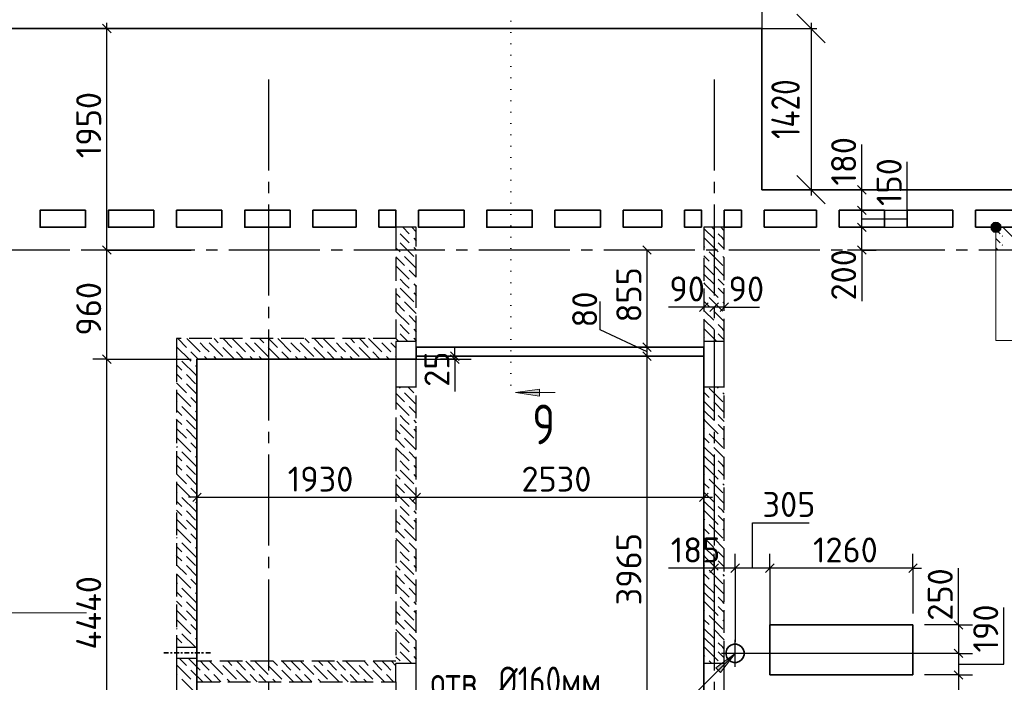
# Model space of a CAD drawing. Header units: millimetres. Extents: x 40580 to 1930067, y -240640 to 81020.
# Tile 22 of 256: x 249516 to 258180, y -209945 to -204113. Entities that reach past the tile are written whole.
import ezdxf

# ---------------------------------------------------------------- set-up
doc = ezdxf.new("R2010")
doc.units = ezdxf.units.MM
for name, pattern in [('______2', [270, 200, -70]), ('______5', [1100, 800, -100, 100, -100]), ('______9', [100, 0, -100]), ('CENTER', [2, 1.25, -0.25, 0.25, -0.25])]:
    doc.linetypes.add(name, pattern=pattern)
for name, color, linetype, lineweight in [('Standard', 7, 'Continuous', 25), ('ЖБ Перекрытие верхний уровень', 7, 'Continuous', 35), ('ОСИ', 7, 'CENTER', 15), ('Примечания', 7, 'Continuous', 13), ('Узлы символ', 7, 'Continuous', 25)]:
    doc.layers.add(name, color=color, linetype=linetype, lineweight=lineweight)
for name, color, linetype in [('ЖБ Балка Вышележаща', 7, 'Continuous'), ('Макрос окна_ макрос двери', 7, 'Continuous'), ('Размерная выноска', 7, 'Continuous'), ('Тонкие', 7, 'Continuous')]:
    doc.layers.add(name, color=color, linetype=linetype)
doc.layers.add('ЖБ Пилон', color=7, linetype='______2', lineweight=13, true_color=0xa0a0a0)
doc.layers.add('ЖБ Стена верхний уровень', color=7, linetype='______2', true_color=0x656565)
doc.styles.add('GOST 2.304', font='isocpeur.ttf', dxfattribs={"width": 0.8})
doc.styles.add('GOST 2.304-81', font='txt')
doc.styles.add('ISOCPEUR', font='isocpeur.ttf')
doc.dimstyles.new('СПДС', dxfattribs={"dimscale": 125, "dimtxt": 250, "dimasz": 250, "dimexe": 50, "dimexo": 10, "dimgap": 100, "dimtad": 1, "dimdec": 0, "dimtxsty": 'GOST 2.304-81', "dimblk": 'OBLIQUE', "dimcen": 250, "dimdle": 50, "dimadec": 0, "dimazin": 2, "dimtfac": 0.75, "dimtdec": 0, "dimtmove": 1, "dimatfit": 3, "dimfxl": 1, "dimtfill": 1, "dimtolj": 1, "dimarcsym": 1})

# ---------------------------------------------------------------- blocks, each defined once
blk = doc.blocks.new('_OBLIQUE')
at = {"color": 0, "linetype": 'ByBlock'}
blk.add_line((-0.5, -0.5), (0.5, 0.5), dxfattribs=at)
blk = doc.blocks.new('*D18192')
at = {"layer": 'Defpoints', "color": 0}
for p in [(256046.3, -204190.4), (256046.3, -205610.2), (256479.7, -205610.2)]:
    blk.add_point(p, dxfattribs=at)
at = {"layer": 'Тонкие', "color": 0, "lineweight": -2}
for p, q in [((256056.3, -204190.4), (256529.7, -204190.4)), ((256479.7, -204140.4), (256479.7, -205660.2)), ((256056.3, -205610.2), (256529.7, -205610.2))]:
    blk.add_line(p, q, dxfattribs=at)
at = {"layer": 'Тонкие', "color": 0, "lineweight": -2, "xscale": 250, "yscale": 250, "zscale": 250}
for p, rotation in [((256479.7, -204190.4), 90), ((256479.7, -205610.2), 270)]:
    blk.add_blockref('_OBLIQUE', p, dxfattribs=dict(at, rotation=rotation))
at = {"layer": 'Тонкие', "color": 0, "insert": (256254.7, -204900.3), "char_height": 250, "attachment_point": 5, "rotation": 90, "style": 'GOST 2.304', "bg_fill": 3, "box_fill_scale": 1.1, "bg_fill_color": 256, "bg_fill_true_color": 13158600, "bg_fill_transparency": 0}
blk.add_mtext('\\A1;1420', dxfattribs=at)

msp = doc.modelspace()

# ---------------------------------------------------------------- hatches: boundary and pattern name
at = {"layer": 'ЖБ Пилон', "linetype": 'Continuous', "lineweight": -3, "transparency": 33554687}
for points in [[(258156.8, -206017.3), (258163.3, -206010.8), (258169.8, -206017.3), (258163.3, -206023.8)], [(258156.8, -206097.3), (258163.3, -206090.8), (258169.8, -206097.3), (258163.3, -206103.8)]]:
    msp.add_hatch(color=7, dxfattribs=at).paths.add_polyline_path(points, flags=16)
at = {"layer": 'Примечания', "linetype": 'Continuous', "lineweight": 13, "transparency": 33554687}
for points in [[(258061.3, -205940.4), (258151.3, -205940.4), (258145, -205917.9)], [(258061.3, -205940.4), (258145, -205917.9), (258067.6, -205917.9)], [(258067.6, -205917.9), (258145, -205917.9), (258128.8, -205901.7)], [(258067.6, -205917.9), (258128.8, -205901.7), (258083.8, -205901.7)], [(258083.8, -205901.7), (258128.8, -205901.7), (258106.3, -205895.4)], [(258067.6, -205962.9), (258151.3, -205940.4), (258061.3, -205940.4)], [(258067.6, -205962.9), (258145, -205962.9), (258151.3, -205940.4)], [(258083.8, -205979.1), (258145, -205962.9), (258067.6, -205962.9)], [(258083.8, -205979.1), (258128.8, -205979.1), (258145, -205962.9)], [(258128.8, -205979.1), (258083.8, -205979.1), (258106.3, -205985.4)]]:
    msp.add_hatch(color=7, dxfattribs=at).paths.add_polyline_path(points)
msp.add_hatch(color=7, dxfattribs=at).paths.add_polyline_path([(255641.6, -209817.7), (255811.3, -209690.4), (255684, -209860.1)], flags=16)
at = {"layer": 'Узлы символ', "linetype": 'Continuous', "lineweight": 13, "transparency": 33554687}
msp.add_hatch(color=7, dxfattribs=at).paths.add_polyline_path([(254090, -207365.4), (253880, -207395.4), (254090, -207425.4)], flags=16)

# ---------------------------------------------------------------- linework, layer by layer
at = {"layer": 'Standard', "color": 251, "linetype": 'Continuous', "lineweight": -3, "true_color": 0x656565, "transparency": 33554687}
for p, q in [((256046.3, -203960.2), (256046.3, -205610.2)), ((250283.5, -204190.4), (250158.5, -204190.4)), ((250283.5, -204190.4), (250408.5, -204190.4)), ((250283.5, -204190.4), (251026.3, -204190.4)), ((256926.3, -205610.4), (256801.3, -205610.4)), ((256926.3, -205610.4), (257051.3, -205610.4)), ((256926.3, -205610.4), (257024.3, -205610.4)), ((257309.3, -205610.4), (257426.3, -205610.4)), ((256926.3, -205790.4), (256801.3, -205790.4)), ((256926.3, -205790.4), (257051.3, -205790.4)), ((256926.3, -205940.4), (256801.3, -205940.4)), ((256926.3, -205940.4), (257051.3, -205940.4)), ((250283.5, -206140.4), (250158.5, -206140.4)), ((250283.5, -206140.4), (250408.5, -206140.4)), ((250283.5, -206140.4), (251026.3, -206140.4)), ((256926.3, -206140.4), (256801.3, -206140.4)), ((256926.3, -206140.4), (257051.3, -206140.4)), ((256926.3, -206140.4), (256926.3, -206140.4)), ((255036.3, -206995.4), (254911.3, -206995.4)), ((255036.3, -206995.4), (255161.3, -206995.4)), ((255036.3, -206995.4), (255436.3, -206995.4)), ((250283.5, -207100.4), (250158.5, -207100.4)), ((250283.5, -207100.4), (250408.5, -207100.4)), ((250283.5, -207100.4), (251026.3, -207100.4)), ((253006.3, -207100.4), (253489.9, -207100.4)), ((253345.1, -207100.4), (253220.1, -207100.4)), ((253345.1, -207215.5), (253345.1, -207215.5)), ((255626.3, -208940.4), (255626.3, -208815.4)), ((255811.3, -208940.4), (255811.3, -208815.4)), ((256116.3, -208940.4), (256116.3, -208815.4)), ((257376.3, -208940.4), (257376.3, -208815.4)), ((255626.3, -208940.4), (255626.3, -209065.4)), ((255626.3, -208940.4), (255626.3, -208940.4)), ((255811.3, -208940.4), (255811.3, -209065.4)), ((255811.3, -208940.4), (255811.3, -209590.4)), ((256116.3, -208940.4), (256116.3, -209065.4)), ((256116.3, -208940.4), (256116.3, -209440.4)), ((257376.3, -208940.4), (257376.3, -209065.4)), ((257376.3, -208940.4), (257376.3, -209340.4)), ((257776.3, -209440.4), (257651.3, -209440.4)), ((257776.3, -209440.4), (257901.3, -209440.4)), ((257776.3, -209690.4), (257651.3, -209690.4)), ((257776.3, -209690.4), (257901.3, -209690.4)), ((257776.3, -209880.4), (257651.3, -209880.4)), ((257776.3, -209880.4), (257901.3, -209880.4))]:
    msp.add_line(p, q, dxfattribs=at)
at = {"layer": 'Standard', "color": 7, "linetype": 'Continuous', "lineweight": 25, "transparency": 33554687}
for p, q in [((250246, -204152.9), (250321, -204227.9)), ((256963.8, -205647.9), (256888.8, -205572.9)), ((256963.8, -205827.9), (256888.8, -205752.9)), ((256963.8, -205977.9), (256888.8, -205902.9)), ((250246, -206102.9), (250321, -206177.9)), ((255073.8, -206177.9), (254998.8, -206102.9)), ((256963.8, -206177.9), (256888.8, -206102.9)), ((255573.8, -206605.5), (255498.8, -206680.5)), ((255663.8, -206605.5), (255588.8, -206680.5)), ((255753.8, -206605.5), (255678.8, -206680.5)), ((255073.8, -207032.9), (254998.8, -206957.9)), ((253307.6, -207037.9), (253382.6, -207112.9)), ((255073.8, -207112.9), (254998.8, -207037.9)), ((250246, -207062.9), (250321, -207137.9)), ((253307.6, -207062.9), (253382.6, -207137.9)), ((251038.8, -208354.5), (251113.8, -208279.5)), ((252968.8, -208354.5), (253043.8, -208279.5)), ((255498.8, -208354.5), (255573.8, -208279.5)), ((255663.8, -208902.9), (255588.8, -208977.9)), ((255848.8, -208902.9), (255773.8, -208977.9)), ((256153.8, -208902.9), (256078.8, -208977.9)), ((257413.8, -208902.9), (257338.8, -208977.9)), ((257738.8, -209402.9), (257813.8, -209477.9)), ((257738.8, -209652.9), (257813.8, -209727.9)), ((257738.8, -209842.9), (257813.8, -209917.9))]:
    msp.add_line(p, q, dxfattribs=at)
at = {"layer": 'Standard', "color": 7, "linetype": 'Continuous', "lineweight": -3, "transparency": 33554687}
for p, q in [((256926.3, -205610.4), (256926.3, -205535.4)), ((256926.3, -205790.4), (256926.3, -205610.4)), ((256926.3, -205940.4), (256926.3, -205790.4)), ((256926.3, -206140.4), (256926.3, -205940.4)), ((255036.3, -206995.4), (255036.3, -206140.4)), ((256926.3, -206140.4), (256926.3, -206215.4)), ((255536.3, -206643), (255461.3, -206643)), ((255626.3, -206643), (255536.3, -206643)), ((255716.3, -206643), (255626.3, -206643)), ((253345.1, -207075.4), (253345.1, -207000.4)), ((253345.1, -207075.4), (253345.1, -207385.9)), ((251076.3, -208317), (251001.3, -208317)), ((251076.3, -208317), (252826.3, -208317)), ((252826.3, -208317), (255536.3, -208317)), ((255536.3, -208317), (255611.3, -208317)), ((255626.3, -208940.4), (255551.3, -208940.4)), ((255811.3, -208940.4), (255626.3, -208940.4)), ((256116.3, -208940.4), (255811.3, -208940.4)), ((257376.3, -208940.4), (256116.3, -208940.4)), ((257376.3, -208940.4), (257451.3, -208940.4)), ((257776.3, -209440.4), (257776.3, -209365.4)), ((257776.3, -209880.4), (257776.3, -211220.4))]:
    msp.add_line(p, q, dxfattribs=at)
at = {"layer": 'Standard', "color": 8, "linetype": '______5', "lineweight": -3, "transparency": 33554687}
for p, q in [((255811.3, -209809.9), (255811.3, -209570.9)), ((255930.8, -209690.4), (255691.8, -209690.4))]:
    msp.add_line(p, q, dxfattribs=at)
at = {"layer": 'Standard', "color": 251, "linetype": 'Continuous', "lineweight": -3, "true_color": 0x656565, "transparency": 33554687}
for points in [[(256926.3, -205790.4), (257307.1, -205790.4), (257307.1, -205790.4), (257426.3, -205790.4)], [(256926.3, -205940.4), (257235, -205940.4), (257235, -205940.4), (257426.3, -205940.4)], [(257776.3, -209440.4), (257765.7, -209440.4), (257765.7, -209440.4), (257760.2, -209440.4), (257760.2, -209440.4), (257759.3, -209440.4), (257759.3, -209440.4), (257759.3, -209440.4), (257759.3, -209440.4), (257476.3, -209440.4)], [(257776.3, -209690.4), (257759.3, -209690.4), (257759.3, -209690.4), (257759.3, -209690.4), (257759.3, -209690.4), (255911.3, -209690.4)], [(257776.3, -209880.4), (257759.3, -209880.4), (257759.3, -209880.4), (257759.3, -209880.4), (257759.3, -209880.4), (257476.3, -209880.4)]]:
    msp.add_lwpolyline(points, dxfattribs=at)
at = {"layer": 'Standard', "color": 7, "linetype": 'Continuous', "lineweight": -3, "transparency": 33554687}
for points in [[(255036.3, -211040.4), (255036.3, -208683), (255036.3, -208683), (255036.3, -206995.4)], [(257776.3, -209440.4), (257776.3, -209483.3), (257776.3, -209483.3), (257776.3, -209540.2), (257776.3, -209540.2), (257776.3, -209690.4)], [(257776.3, -209690.4), (257776.3, -209712.7), (257776.3, -209712.7), (257776.3, -209880.4)]]:
    msp.add_lwpolyline(points, dxfattribs=at)
at = {"layer": 'ЖБ Балка Вышележаща', "color": 7, "linetype": 'Continuous', "lineweight": 35, "transparency": 33554687}
msp.add_line((253006.3, -207075.4), (255536.3, -207075.4), dxfattribs=at)
at = {"layer": 'ЖБ Перекрытие верхний уровень', "transparency": 33554687}
for p, q in [((262656.3, -205610.4), (256046.3, -205610.4)), ((255716.3, -205940.4), (255716.3, -205790.4)), ((255716.3, -205790.4), (255866.3, -205790.4)), ((255866.3, -205790.4), (255866.3, -205940.4)), ((256066.3, -205940.4), (256066.3, -205790.4)), ((256066.3, -205790.4), (256526.3, -205790.4)), ((256526.3, -205790.4), (256526.3, -205940.4)), ((256726.3, -205940.4), (256726.3, -205790.4)), ((256726.3, -205790.4), (257126.3, -205790.4)), ((257126.3, -205790.4), (257126.3, -205940.4)), ((257326.3, -205940.4), (257326.3, -205790.4)), ((257326.3, -205790.4), (257726.3, -205790.4)), ((257726.3, -205790.4), (257726.3, -205940.4)), ((257926.3, -205940.4), (257926.3, -205790.4)), ((257926.3, -205790.4), (258326.3, -205790.4)), ((255866.3, -205940.4), (255716.3, -205940.4)), ((256526.3, -205940.4), (256066.3, -205940.4)), ((257126.3, -205940.4), (256726.3, -205940.4)), ((257726.3, -205940.4), (257326.3, -205940.4)), ((258326.3, -205940.4), (257926.3, -205940.4)), ((257376.3, -209440.4), (256116.3, -209440.4)), ((256116.3, -209440.4), (256116.3, -209880.4)), ((257376.3, -209880.4), (257376.3, -209440.4)), ((255739.4, -209653.8), (255731.6, -209677.8)), ((255754.3, -209633.4), (255739.4, -209653.8)), ((255774.7, -209618.5), (255754.3, -209633.4)), ((255798.7, -209610.7), (255774.7, -209618.5)), ((255823.9, -209610.7), (255798.7, -209610.7)), ((255847.9, -209618.5), (255823.9, -209610.7)), ((255868.4, -209633.4), (255847.9, -209618.5)), ((255883.2, -209653.8), (255868.4, -209633.4)), ((255891, -209677.8), (255883.2, -209653.8)), ((255731.6, -209677.8), (255731.6, -209703)), ((255731.6, -209703), (255739.4, -209727)), ((255739.4, -209727), (255754.3, -209747.5)), ((255868.4, -209747.5), (255883.2, -209727)), ((255883.2, -209727), (255891, -209703)), ((255891, -209703), (255891, -209677.8)), ((255754.3, -209747.5), (255774.7, -209762.3)), ((255774.7, -209762.3), (255798.7, -209770.1)), ((255798.7, -209770.1), (255823.9, -209770.1)), ((255823.9, -209770.1), (255847.9, -209762.3)), ((255847.9, -209762.3), (255868.4, -209747.5)), ((256116.3, -209880.4), (257376.3, -209880.4))]:
    msp.add_line(p, q, dxfattribs=at)
at = {"layer": 'ЖБ Перекрытие верхний уровень', "color": 7, "linetype": 'Continuous', "lineweight": 35, "transparency": 33554687}
msp.add_line((253006.3, -206995.4), (255536.3, -206995.4), dxfattribs=at)
at = {"layer": 'ЖБ Перекрытие верхний уровень', "transparency": 33554687, "extrusion": (0, 0, -1)}
for points in [[(-250096.3, -205790.4), (-249696.3, -205790.4), (-249696.3, -205940.4), (-250096.3, -205940.4)], [(-250696.3, -205790.4), (-250296.3, -205790.4), (-250296.3, -205940.4), (-250696.3, -205940.4)], [(-251296.3, -205790.4), (-250896.3, -205790.4), (-250896.3, -205940.4), (-251296.3, -205940.4)], [(-251896.3, -205790.4), (-251496.3, -205790.4), (-251496.3, -205940.4), (-251896.3, -205940.4)], [(-253426.3, -205790.4), (-253026.3, -205790.4), (-253026.3, -205940.4), (-253426.3, -205940.4)], [(-254026.3, -205790.4), (-253626.3, -205790.4), (-253626.3, -205940.4), (-254026.3, -205940.4)], [(-254626.3, -205790.4), (-254226.3, -205790.4), (-254226.3, -205940.4), (-254626.3, -205940.4)]]:
    msp.add_lwpolyline(points, close=True, dxfattribs=at)
at = {"layer": 'ЖБ Перекрытие верхний уровень', "transparency": 33554687}
for points in [[(252476.3, -205940.4), (252096.3, -205940.4), (252096.3, -205790.4), (252476.3, -205790.4)], [(252676.3, -205940.4), (252826.3, -205940.4), (252826.3, -205790.4), (252676.3, -205790.4)], [(255166.3, -205940.4), (254826.3, -205940.4), (254826.3, -205790.4), (255166.3, -205790.4)], [(255516.3, -205940.4), (255366.3, -205940.4), (255366.3, -205790.4), (255516.3, -205790.4)]]:
    msp.add_lwpolyline(points, close=True, dxfattribs=at)
at = {"layer": 'ЖБ Перекрытие верхний уровень', "transparency": 33554687, "extrusion": (0, 0, -1)}
msp.add_lwpolyline([(-253006.3, -206995.4), (-253006.3, -207100.4), (-251076.3, -207100.4), (-251076.3, -211540.4), (-252826.3, -211540.4), (-252826.3, -211040.4), (-255536.3, -211040.4), (-255536.3, -206995.4), (-253006.3, -206995.4), (-253006.3, -206995.4)], dxfattribs=at)
at = {"layer": 'ЖБ Пилон', "color": 253, "linetype": '______2', "lineweight": 13, "true_color": 0xa0a0a0, "transparency": 33554687}
for p, q in [((259556.3, -205940.4), (258106.3, -205940.4)), ((258106.3, -205940.4), (258106.3, -206140.4)), ((258106.3, -206140.4), (259556.3, -206140.4))]:
    msp.add_line(p, q, dxfattribs=at)
at = {"layer": 'ЖБ Пилон', "color": 9, "linetype": 'Continuous', "lineweight": -3, "true_color": 0xc7c7c7, "transparency": 33554687}
for p, q in [((258106.3, -205960.3), (258143.3, -205997.3)), ((258263.3, -206037.3), (258166.4, -205940.4)), ((258143.3, -206077.3), (258106.3, -206040.3)), ((258106.3, -206120.3), (258126.4, -206140.4))]:
    msp.add_line(p, q, dxfattribs=at)
at = {"layer": 'ЖБ Стена верхний уровень', "color": 251, "linetype": '______2', "lineweight": -3, "true_color": 0x656565, "transparency": 33554687}
for p, q in [((253006.3, -205940.4), (252826.3, -205940.4)), ((252826.3, -205940.4), (252826.3, -206920.4)), ((253006.3, -206920.4), (253006.3, -205940.4)), ((255716.3, -205940.4), (255536.3, -205940.4)), ((255536.3, -205940.4), (255536.3, -206945.4)), ((255716.3, -206945.4), (255716.3, -205940.4)), ((252826.3, -206920.4), (250896.3, -206920.4)), ((250896.3, -206920.4), (250896.3, -207100.4)), ((253006.3, -206945.4), (252826.3, -206945.4)), ((252826.3, -206945.4), (252826.3, -207100.4)), ((253006.3, -206945.4), (252826.3, -206945.4)), ((252826.3, -206945.4), (252826.3, -207100.4)), ((253006.3, -206945.4), (253006.3, -206920.4)), ((255716.3, -206945.4), (255536.3, -206945.4)), ((255716.3, -206945.4), (255536.3, -206945.4)), ((250896.3, -207100.4), (250896.3, -209637.9)), ((251076.3, -207100.4), (252826.3, -207100.4)), ((251076.3, -209637.9), (251076.3, -207100.4)), ((252826.3, -207345.4), (253006.3, -207345.4)), ((252826.3, -207345.4), (253006.3, -207345.4)), ((252826.3, -207345.4), (252826.3, -209760.4)), ((253006.3, -209780.4), (253006.3, -207345.4)), ((255536.3, -207345.4), (255716.3, -207345.4)), ((255536.3, -207345.4), (255716.3, -207345.4)), ((255536.3, -207345.4), (255536.3, -209780.4)), ((255716.3, -209780.4), (255716.3, -207345.4)), ((251076.3, -209637.9), (250896.3, -209637.9)), ((250896.3, -209732.9), (251076.3, -209732.9)), ((250896.3, -209732.9), (250896.3, -209760.4)), ((251076.3, -209760.4), (251076.3, -209732.9)), ((250896.3, -209760.4), (250896.3, -209940.4)), ((252826.3, -209760.4), (251076.3, -209760.4)), ((253006.3, -209780.4), (252826.3, -209780.4)), ((252826.3, -209940.4), (252826.3, -209780.4)), ((255716.3, -209780.4), (255536.3, -209780.4)), ((250896.3, -209940.4), (250896.3, -210070.4)), ((251076.3, -209940.4), (252826.3, -209940.4)), ((251076.3, -210070.4), (251076.3, -209940.4))]:
    msp.add_line(p, q, dxfattribs=at)
at = {"layer": 'ЖБ Стена верхний уровень', "color": 9, "linetype": 'Continuous', "lineweight": -3, "true_color": 0xc7c7c7, "transparency": 33554687}
for p, q in [((252903.3, -206037.3), (252863.3, -205997.3)), ((252886.4, -205940.4), (252943.3, -205997.3)), ((253006.3, -205980.3), (252966.4, -205940.4)), ((255543.3, -205957.3), (255536.3, -205950.3)), ((255543.3, -205957.3), (255623.3, -206037.3)), ((255606.4, -205940.4), (255623.3, -205957.3)), ((255703.3, -206037.3), (255663.3, -205997.3)), ((255686.4, -205940.4), (255716.3, -205970.3)), ((252863.3, -206077.3), (252983.3, -206197.3)), ((252943.3, -206077.3), (252903.3, -206037.3)), ((252983.3, -206037.3), (253006.3, -206060.3)), ((255536.3, -206030.3), (255543.3, -206037.3)), ((255543.3, -206037.3), (255663.3, -206157.3)), ((255663.3, -206077.3), (255716.3, -206130.3)), ((255716.3, -206050.3), (255703.3, -206037.3)), ((252826.3, -206120.3), (252863.3, -206157.3)), ((252983.3, -206117.3), (253006.3, -206140.3)), ((255536.3, -206110.3), (255543.3, -206117.3)), ((255543.3, -206197.3), (255536.3, -206190.3)), ((255583.3, -206157.3), (255703.3, -206277.3)), ((252826.3, -206200.3), (252903.3, -206277.3)), ((252903.3, -206197.3), (253006.3, -206300.3)), ((255583.3, -206237.3), (255543.3, -206197.3)), ((255703.3, -206197.3), (255716.3, -206210.3)), ((252826.3, -206280.3), (252943.3, -206397.3)), ((253006.3, -206380.3), (252943.3, -206317.3)), ((255543.3, -206357.3), (255536.3, -206350.3)), ((255543.3, -206277.3), (255623.3, -206357.3)), ((255543.3, -206357.3), (255623.3, -206437.3)), ((255623.3, -206277.3), (255716.3, -206370.3)), ((252903.3, -206437.3), (252863.3, -206397.3)), ((252943.3, -206477.3), (252903.3, -206437.3)), ((252983.3, -206437.3), (253006.3, -206460.3)), ((255536.3, -206430.3), (255543.3, -206437.3)), ((255543.3, -206437.3), (255663.3, -206557.3)), ((255703.3, -206437.3), (255663.3, -206397.3)), ((255716.3, -206450.3), (255703.3, -206437.3)), ((252826.3, -206520.3), (252863.3, -206557.3)), ((252863.3, -206477.3), (252983.3, -206597.3)), ((252983.3, -206517.3), (253006.3, -206540.3)), ((255536.3, -206510.3), (255543.3, -206517.3)), ((255663.3, -206477.3), (255716.3, -206530.3)), ((252826.3, -206600.3), (252903.3, -206677.3)), ((252903.3, -206597.3), (253006.3, -206700.3)), ((255543.3, -206597.3), (255536.3, -206590.3)), ((255583.3, -206637.3), (255543.3, -206597.3)), ((255583.3, -206557.3), (255703.3, -206677.3)), ((255703.3, -206597.3), (255716.3, -206610.3)), ((252826.3, -206680.3), (252943.3, -206797.3)), ((255543.3, -206677.3), (255623.3, -206757.3)), ((255623.3, -206677.3), (255716.3, -206770.3)), ((253006.3, -206780.3), (252943.3, -206717.3)), ((255543.3, -206757.3), (255536.3, -206750.3)), ((255543.3, -206757.3), (255623.3, -206837.3)), ((252903.3, -206837.3), (252863.3, -206797.3)), ((252863.3, -206877.3), (252906.4, -206920.4)), ((252943.3, -206877.3), (252903.3, -206837.3)), ((252983.3, -206837.3), (253006.3, -206860.3)), ((255536.3, -206830.3), (255543.3, -206837.3)), ((255543.3, -206837.3), (255651.4, -206945.4)), ((255703.3, -206837.3), (255663.3, -206797.3)), ((255663.3, -206877.3), (255716.3, -206930.3)), ((255716.3, -206850.3), (255703.3, -206837.3)), ((250906.4, -206920.4), (250983.3, -206997.3)), ((250986.4, -206920.4), (251103.3, -207037.3)), ((251143.3, -206997.3), (251103.3, -206957.3)), ((251183.3, -206957.3), (251303.3, -207077.3)), ((251226.4, -206920.4), (251263.3, -206957.3)), ((251306.4, -206920.4), (251383.3, -206997.3)), ((251386.4, -206920.4), (251503.3, -207037.3)), ((251543.3, -206997.3), (251503.3, -206957.3)), ((251583.3, -206957.3), (251703.3, -207077.3)), ((251626.4, -206920.4), (251663.3, -206957.3)), ((251706.4, -206920.4), (251783.3, -206997.3)), ((251786.4, -206920.4), (251903.3, -207037.3)), ((251943.3, -206997.3), (251903.3, -206957.3)), ((251983.3, -206957.3), (252103.3, -207077.3)), ((252026.4, -206920.4), (252063.3, -206957.3)), ((252106.4, -206920.4), (252183.3, -206997.3)), ((252186.4, -206920.4), (252303.3, -207037.3)), ((252343.3, -206997.3), (252303.3, -206957.3)), ((252383.3, -206957.3), (252503.3, -207077.3)), ((252426.4, -206920.4), (252463.3, -206957.3)), ((252506.4, -206920.4), (252583.3, -206997.3)), ((252586.4, -206920.4), (252703.3, -207037.3)), ((252743.3, -206997.3), (252703.3, -206957.3)), ((252783.3, -206957.3), (252826.3, -207000.3)), ((252826.3, -206920.3), (252826.4, -206920.4)), ((252826.4, -206920.4), (252851.4, -206945.4)), ((252906.4, -206920.4), (252931.4, -206945.4)), ((252983.3, -206917.3), (252986.4, -206920.4)), ((252986.4, -206920.4), (253006.3, -206940.3)), ((255536.3, -206910.3), (255543.3, -206917.3)), ((250903.3, -206997.3), (251006.4, -207100.4)), ((251086.4, -207100.4), (251023.3, -207037.3)), ((251183.3, -207037.3), (251143.3, -206997.3)), ((251303.3, -206997.3), (251406.4, -207100.4)), ((251486.4, -207100.4), (251423.3, -207037.3)), ((251583.3, -207037.3), (251543.3, -206997.3)), ((251703.3, -206997.3), (251806.4, -207100.4)), ((251886.4, -207100.4), (251823.3, -207037.3)), ((251983.3, -207037.3), (251943.3, -206997.3)), ((252103.3, -206997.3), (252206.4, -207100.4)), ((252286.4, -207100.4), (252223.3, -207037.3)), ((252383.3, -207037.3), (252343.3, -206997.3)), ((252503.3, -206997.3), (252606.4, -207100.4)), ((252686.4, -207100.4), (252623.3, -207037.3)), ((252783.3, -207037.3), (252743.3, -206997.3)), ((250896.3, -207070.3), (250903.3, -207077.3)), ((251063.3, -207237.3), (250943.3, -207117.3)), ((251006.4, -207100.4), (251023.3, -207117.3)), ((251143.3, -207077.3), (251166.4, -207100.4)), ((251223.3, -207077.3), (251246.4, -207100.4)), ((251543.3, -207077.3), (251566.4, -207100.4)), ((251623.3, -207077.3), (251646.4, -207100.4)), ((251943.3, -207077.3), (251966.4, -207100.4)), ((252023.3, -207077.3), (252046.4, -207100.4)), ((252343.3, -207077.3), (252366.4, -207100.4)), ((252423.3, -207077.3), (252446.4, -207100.4)), ((252743.3, -207077.3), (252766.4, -207100.4)), ((252823.3, -207077.3), (252826.3, -207080.3)), ((250896.3, -207150.3), (250943.3, -207197.3)), ((251063.3, -207157.3), (251076.3, -207170.3)), ((250903.3, -207237.3), (250896.3, -207230.3)), ((250896.3, -207310.3), (250983.3, -207397.3)), ((250943.3, -207277.3), (250903.3, -207237.3)), ((250983.3, -207237.3), (251063.3, -207317.3)), ((251063.3, -207237.3), (251076.3, -207250.3)), ((250903.3, -207397.3), (251023.3, -207517.3)), ((250983.3, -207317.3), (251076.3, -207410.3)), ((252826.3, -207400.3), (252903.3, -207477.3)), ((252851.4, -207345.4), (252863.3, -207357.3)), ((252903.3, -207397.3), (253006.3, -207500.3)), ((252931.4, -207345.4), (252983.3, -207397.3)), ((255543.3, -207397.3), (255536.3, -207390.3)), ((255583.3, -207437.3), (255543.3, -207397.3)), ((255583.3, -207357.3), (255703.3, -207477.3)), ((255651.4, -207345.4), (255663.3, -207357.3)), ((250896.3, -207470.3), (250903.3, -207477.3)), ((251076.3, -207490.3), (251023.3, -207437.3)), ((252826.3, -207480.3), (252943.3, -207597.3)), ((255543.3, -207477.3), (255623.3, -207557.3)), ((250896.3, -207550.3), (250943.3, -207597.3)), ((251063.3, -207637.3), (250943.3, -207517.3)), ((251063.3, -207557.3), (251076.3, -207570.3)), ((253006.3, -207580.3), (252943.3, -207517.3)), ((255543.3, -207557.3), (255536.3, -207550.3)), ((255543.3, -207557.3), (255623.3, -207637.3)), ((250903.3, -207637.3), (250896.3, -207630.3)), ((250943.3, -207677.3), (250903.3, -207637.3)), ((250983.3, -207637.3), (251063.3, -207717.3)), ((251063.3, -207637.3), (251076.3, -207650.3)), ((252903.3, -207637.3), (252863.3, -207597.3)), ((252943.3, -207677.3), (252903.3, -207637.3)), ((252983.3, -207637.3), (253006.3, -207660.3)), ((255536.3, -207630.3), (255543.3, -207637.3)), ((255543.3, -207637.3), (255663.3, -207757.3)), ((255703.3, -207637.3), (255663.3, -207597.3)), ((250896.3, -207710.3), (250983.3, -207797.3)), ((250983.3, -207717.3), (251076.3, -207810.3)), ((252826.3, -207720.3), (252863.3, -207757.3)), ((252863.3, -207677.3), (252983.3, -207797.3)), ((252983.3, -207717.3), (253006.3, -207740.3)), ((255536.3, -207710.3), (255543.3, -207717.3)), ((250903.3, -207797.3), (251023.3, -207917.3)), ((252826.3, -207800.3), (252903.3, -207877.3)), ((252903.3, -207797.3), (253006.3, -207900.3)), ((255543.3, -207797.3), (255536.3, -207790.3)), ((255583.3, -207837.3), (255543.3, -207797.3)), ((255583.3, -207757.3), (255703.3, -207877.3)), ((250896.3, -207870.3), (250903.3, -207877.3)), ((251063.3, -208037.3), (250943.3, -207917.3)), ((251076.3, -207890.3), (251023.3, -207837.3)), ((252826.3, -207880.3), (252943.3, -207997.3)), ((253006.3, -207980.3), (252943.3, -207917.3)), ((255543.3, -207877.3), (255623.3, -207957.3)), ((250896.3, -207950.3), (250943.3, -207997.3)), ((251063.3, -207957.3), (251076.3, -207970.3)), ((252903.3, -208037.3), (252863.3, -207997.3)), ((255543.3, -207957.3), (255536.3, -207950.3)), ((255543.3, -207957.3), (255623.3, -208037.3)), ((255703.3, -208037.3), (255663.3, -207997.3)), ((250903.3, -208037.3), (250896.3, -208030.3)), ((250943.3, -208077.3), (250903.3, -208037.3)), ((250983.3, -208037.3), (251063.3, -208117.3)), ((251063.3, -208037.3), (251076.3, -208050.3)), ((252863.3, -208077.3), (252983.3, -208197.3)), ((252943.3, -208077.3), (252903.3, -208037.3)), ((252983.3, -208037.3), (253006.3, -208060.3)), ((255536.3, -208030.3), (255543.3, -208037.3)), ((255543.3, -208037.3), (255663.3, -208157.3)), ((250896.3, -208110.3), (250983.3, -208197.3)), ((250983.3, -208117.3), (251076.3, -208210.3)), ((252826.3, -208120.3), (252863.3, -208157.3)), ((252983.3, -208117.3), (253006.3, -208140.3)), ((255536.3, -208110.3), (255543.3, -208117.3)), ((255583.3, -208157.3), (255703.3, -208277.3)), ((250903.3, -208197.3), (251023.3, -208317.3)), ((251076.3, -208290.3), (251023.3, -208237.3)), ((252826.3, -208200.3), (252903.3, -208277.3)), ((252903.3, -208197.3), (253006.3, -208300.3)), ((255543.3, -208197.3), (255536.3, -208190.3)), ((255583.3, -208237.3), (255543.3, -208197.3)), ((250896.3, -208270.3), (250903.3, -208277.3)), ((250896.3, -208350.3), (250943.3, -208397.3)), ((251063.3, -208437.3), (250943.3, -208317.3)), ((252826.3, -208280.3), (252943.3, -208397.3)), ((253006.3, -208380.3), (252943.3, -208317.3)), ((255543.3, -208357.3), (255536.3, -208350.3)), ((255543.3, -208277.3), (255623.3, -208357.3)), ((250903.3, -208437.3), (250896.3, -208430.3)), ((250943.3, -208477.3), (250903.3, -208437.3)), ((250983.3, -208437.3), (251063.3, -208517.3)), ((251063.3, -208357.3), (251076.3, -208370.3)), ((251063.3, -208437.3), (251076.3, -208450.3)), ((252903.3, -208437.3), (252863.3, -208397.3)), ((252943.3, -208477.3), (252903.3, -208437.3)), ((252983.3, -208437.3), (253006.3, -208460.3)), ((255536.3, -208430.3), (255543.3, -208437.3)), ((255543.3, -208357.3), (255623.3, -208437.3)), ((255543.3, -208437.3), (255663.3, -208557.3)), ((255703.3, -208437.3), (255663.3, -208397.3)), ((250896.3, -208510.3), (250983.3, -208597.3)), ((250983.3, -208517.3), (251076.3, -208610.3)), ((252826.3, -208520.3), (252863.3, -208557.3)), ((252863.3, -208477.3), (252983.3, -208597.3)), ((252983.3, -208517.3), (253006.3, -208540.3)), ((255536.3, -208510.3), (255543.3, -208517.3)), ((250903.3, -208597.3), (251023.3, -208717.3)), ((252826.3, -208600.3), (252903.3, -208677.3)), ((252903.3, -208597.3), (253006.3, -208700.3)), ((255543.3, -208597.3), (255536.3, -208590.3)), ((255583.3, -208637.3), (255543.3, -208597.3)), ((255583.3, -208557.3), (255703.3, -208677.3)), ((250896.3, -208670.3), (250903.3, -208677.3)), ((251076.3, -208690.3), (251023.3, -208637.3)), ((252826.3, -208680.3), (252943.3, -208797.3)), ((255543.3, -208677.3), (255623.3, -208757.3)), ((250896.3, -208750.3), (250943.3, -208797.3)), ((251063.3, -208837.3), (250943.3, -208717.3)), ((251063.3, -208757.3), (251076.3, -208770.3)), ((253006.3, -208780.3), (252943.3, -208717.3)), ((255543.3, -208757.3), (255536.3, -208750.3)), ((255543.3, -208757.3), (255623.3, -208837.3)), ((250903.3, -208837.3), (250896.3, -208830.3)), ((250943.3, -208877.3), (250903.3, -208837.3)), ((250983.3, -208837.3), (251063.3, -208917.3)), ((251063.3, -208837.3), (251076.3, -208850.3)), ((252903.3, -208837.3), (252863.3, -208797.3)), ((252943.3, -208877.3), (252903.3, -208837.3)), ((252983.3, -208837.3), (253006.3, -208860.3)), ((255536.3, -208830.3), (255543.3, -208837.3)), ((255543.3, -208837.3), (255663.3, -208957.3)), ((255703.3, -208837.3), (255663.3, -208797.3)), ((250896.3, -208910.3), (250983.3, -208997.3)), ((250983.3, -208917.3), (251076.3, -209010.3)), ((252826.3, -208920.3), (252863.3, -208957.3)), ((252863.3, -208877.3), (252983.3, -208997.3)), ((252983.3, -208917.3), (253006.3, -208940.3)), ((255536.3, -208910.3), (255543.3, -208917.3)), ((255583.3, -208957.3), (255703.3, -209077.3)), ((250903.3, -208997.3), (251023.3, -209117.3)), ((251076.3, -209090.3), (251023.3, -209037.3)), ((252826.3, -209000.3), (252903.3, -209077.3)), ((252903.3, -208997.3), (253006.3, -209100.3)), ((255543.3, -208997.3), (255536.3, -208990.3)), ((255583.3, -209037.3), (255543.3, -208997.3)), ((250896.3, -209070.3), (250903.3, -209077.3)), ((251063.3, -209237.3), (250943.3, -209117.3)), ((252826.3, -209080.3), (252943.3, -209197.3)), ((253006.3, -209180.3), (252943.3, -209117.3)), ((255543.3, -209077.3), (255623.3, -209157.3)), ((250896.3, -209150.3), (250943.3, -209197.3)), ((251063.3, -209157.3), (251076.3, -209170.3)), ((252903.3, -209237.3), (252863.3, -209197.3)), ((255543.3, -209157.3), (255536.3, -209150.3)), ((255543.3, -209157.3), (255623.3, -209237.3)), ((255703.3, -209237.3), (255663.3, -209197.3)), ((250903.3, -209237.3), (250896.3, -209230.3)), ((250943.3, -209277.3), (250903.3, -209237.3)), ((250983.3, -209237.3), (251063.3, -209317.3)), ((251063.3, -209237.3), (251076.3, -209250.3)), ((252863.3, -209277.3), (252983.3, -209397.3)), ((252943.3, -209277.3), (252903.3, -209237.3)), ((252983.3, -209237.3), (253006.3, -209260.3)), ((255536.3, -209230.3), (255543.3, -209237.3)), ((255543.3, -209237.3), (255663.3, -209357.3)), ((250896.3, -209310.3), (250983.3, -209397.3)), ((250983.3, -209317.3), (251076.3, -209410.3)), ((252826.3, -209320.3), (252863.3, -209357.3)), ((252983.3, -209317.3), (253006.3, -209340.3)), ((255536.3, -209310.3), (255543.3, -209317.3)), ((255543.3, -209397.3), (255536.3, -209390.3)), ((255583.3, -209357.3), (255703.3, -209477.3)), ((250896.3, -209470.3), (250903.3, -209477.3)), ((250903.3, -209397.3), (251023.3, -209517.3)), ((251076.3, -209490.3), (251023.3, -209437.3)), ((252826.3, -209400.3), (252903.3, -209477.3)), ((252826.3, -209480.3), (252943.3, -209597.3)), ((252903.3, -209397.3), (253006.3, -209500.3)), ((255583.3, -209437.3), (255543.3, -209397.3)), ((255543.3, -209477.3), (255623.3, -209557.3)), ((250896.3, -209550.3), (250943.3, -209597.3)), ((251063.3, -209637.3), (250943.3, -209517.3)), ((251063.3, -209557.3), (251076.3, -209570.3)), ((253006.3, -209580.3), (252943.3, -209517.3)), ((255543.3, -209557.3), (255536.3, -209550.3)), ((255543.3, -209557.3), (255623.3, -209637.3)), ((250903.3, -209637.3), (250896.3, -209630.3)), ((250903.9, -209637.9), (250903.3, -209637.3)), ((250983.3, -209637.3), (250983.9, -209637.9)), ((251063.3, -209637.3), (251063.9, -209637.9)), ((252903.3, -209637.3), (252863.3, -209597.3)), ((252943.3, -209677.3), (252903.3, -209637.3)), ((252983.3, -209637.3), (253006.3, -209660.3)), ((255536.3, -209630.3), (255543.3, -209637.3)), ((255543.3, -209637.3), (255663.3, -209757.3)), ((255703.3, -209637.3), (255663.3, -209597.3)), ((250918.9, -209732.9), (250946.4, -209760.4)), ((250998.9, -209732.9), (251026.4, -209760.4)), ((252826.3, -209720.3), (252863.3, -209757.3)), ((252863.3, -209677.3), (252966.4, -209780.4)), ((252983.3, -209717.3), (253006.3, -209740.3)), ((255536.3, -209710.3), (255543.3, -209717.3)), ((250903.3, -209797.3), (251023.3, -209917.3)), ((250946.4, -209760.4), (250983.3, -209797.3)), ((251026.4, -209760.4), (251103.3, -209837.3)), ((251143.3, -209797.3), (251106.4, -209760.4)), ((251183.3, -209837.3), (251143.3, -209797.3)), ((251186.4, -209760.4), (251303.3, -209877.3)), ((251303.3, -209797.3), (251423.3, -209917.3)), ((251346.4, -209760.4), (251383.3, -209797.3)), ((251426.4, -209760.4), (251503.3, -209837.3)), ((251543.3, -209797.3), (251506.4, -209760.4)), ((251583.3, -209837.3), (251543.3, -209797.3)), ((251586.4, -209760.4), (251703.3, -209877.3)), ((251703.3, -209797.3), (251823.3, -209917.3)), ((251746.4, -209760.4), (251783.3, -209797.3)), ((251826.4, -209760.4), (251903.3, -209837.3)), ((251943.3, -209797.3), (251906.4, -209760.4)), ((251983.3, -209837.3), (251943.3, -209797.3)), ((251986.4, -209760.4), (252103.3, -209877.3)), ((252103.3, -209797.3), (252223.3, -209917.3)), ((252146.4, -209760.4), (252183.3, -209797.3)), ((252226.4, -209760.4), (252303.3, -209837.3)), ((252343.3, -209797.3), (252306.4, -209760.4)), ((252383.3, -209837.3), (252343.3, -209797.3)), ((252386.4, -209760.4), (252503.3, -209877.3)), ((252503.3, -209797.3), (252623.3, -209917.3)), ((252546.4, -209760.4), (252583.3, -209797.3)), ((252626.4, -209760.4), (252703.3, -209837.3)), ((252743.3, -209797.3), (252706.4, -209760.4)), ((252783.3, -209837.3), (252743.3, -209797.3)), ((252786.4, -209760.4), (252826.3, -209800.3)), ((255583.3, -209757.3), (255606.4, -209780.4)), ((250896.3, -209870.3), (250903.3, -209877.3)), ((251126.4, -209940.4), (251023.3, -209837.3)), ((251143.3, -209877.3), (251206.4, -209940.4)), ((251223.3, -209877.3), (251286.4, -209940.4)), ((251526.4, -209940.4), (251423.3, -209837.3)), ((251543.3, -209877.3), (251606.4, -209940.4)), ((251623.3, -209877.3), (251686.4, -209940.4)), ((251926.4, -209940.4), (251823.3, -209837.3)), ((251943.3, -209877.3), (252006.4, -209940.4)), ((252023.3, -209877.3), (252086.4, -209940.4)), ((252326.4, -209940.4), (252223.3, -209837.3)), ((252343.3, -209877.3), (252406.4, -209940.4)), ((252423.3, -209877.3), (252486.4, -209940.4)), ((252726.4, -209940.4), (252623.3, -209837.3)), ((252743.3, -209877.3), (252806.4, -209940.4)), ((252823.3, -209877.3), (252826.3, -209880.3)), ((250966.4, -209940.4), (250943.3, -209917.3)), ((251063.3, -210037.3), (250966.4, -209940.4)), ((251366.4, -209940.4), (251343.3, -209917.3)), ((251766.4, -209940.4), (251743.3, -209917.3)), ((252166.4, -209940.4), (252143.3, -209917.3)), ((252566.4, -209940.4), (252543.3, -209917.3))]:
    msp.add_line(p, q, dxfattribs=at)
for points in [[(255703.3, -207397.3), (255716.3, -207410.3), (255716.3, -207410.3), (255716.3, -207410.3), (255716.3, -207410.3)], [(255623.3, -207477.3), (255716.3, -207570.3), (255716.3, -207570.3), (255716.3, -207570.3), (255716.3, -207570.3)], [(255716.3, -207650.3), (255716.3, -207650.3), (255716.3, -207650.3), (255716.3, -207650.3), (255703.3, -207637.3)], [(255663.3, -207677.3), (255716.3, -207730.3), (255716.3, -207730.3), (255716.3, -207730.3), (255716.3, -207730.3)], [(255703.3, -207797.3), (255716.3, -207810.3), (255716.3, -207810.3), (255716.3, -207810.3), (255716.3, -207810.3)], [(255623.3, -207877.3), (255716.3, -207970.3), (255716.3, -207970.3), (255716.3, -207970.3), (255716.3, -207970.3)], [(255663.3, -208077.3), (255716.3, -208130.3), (255716.3, -208130.3), (255716.3, -208130.3), (255716.3, -208130.3)], [(255716.3, -208050.3), (255716.3, -208050.3), (255716.3, -208050.3), (255716.3, -208050.3), (255703.3, -208037.3)], [(255703.3, -208197.3), (255716.3, -208210.3), (255716.3, -208210.3), (255716.3, -208210.3), (255716.3, -208210.3)], [(255623.3, -208277.3), (255716.3, -208370.3), (255716.3, -208370.3), (255716.3, -208370.3), (255716.3, -208370.3)], [(255716.3, -208450.3), (255716.3, -208450.3), (255716.3, -208450.3), (255716.3, -208450.3), (255703.3, -208437.3)], [(255663.3, -208477.3), (255716.3, -208530.3), (255716.3, -208530.3), (255716.3, -208530.3), (255716.3, -208530.3)], [(255703.3, -208597.3), (255716.3, -208610.3), (255716.3, -208610.3), (255716.3, -208610.3), (255716.3, -208610.3)], [(255623.3, -208677.3), (255716.3, -208770.3), (255716.3, -208770.3), (255716.3, -208770.3), (255716.3, -208770.3)], [(255716.3, -208850.3), (255716.3, -208850.3), (255716.3, -208850.3), (255716.3, -208850.3), (255703.3, -208837.3)], [(255663.3, -208877.3), (255716.3, -208930.3), (255716.3, -208930.3), (255716.3, -208930.3), (255716.3, -208930.3)], [(255703.3, -208997.3), (255716.3, -209010.3), (255716.3, -209010.3), (255716.3, -209010.3), (255716.3, -209010.3)], [(255623.3, -209077.3), (255716.3, -209170.3), (255716.3, -209170.3), (255716.3, -209170.3), (255716.3, -209170.3)], [(255663.3, -209277.3), (255716.3, -209330.3), (255716.3, -209330.3), (255716.3, -209330.3), (255716.3, -209330.3)], [(255716.3, -209250.3), (255716.3, -209250.3), (255716.3, -209250.3), (255716.3, -209250.3), (255703.3, -209237.3)], [(255623.3, -209477.3), (255716.3, -209570.3), (255716.3, -209570.3), (255716.3, -209570.3), (255716.3, -209570.3)], [(255703.3, -209397.3), (255716.3, -209410.3), (255716.3, -209410.3), (255716.3, -209410.3), (255716.3, -209410.3)], [(255716.3, -209650.3), (255716.3, -209650.3), (255716.3, -209650.3), (255716.3, -209650.3), (255703.3, -209637.3)], [(255663.3, -209677.3), (255716.3, -209730.3), (255716.3, -209730.3), (255716.3, -209730.3), (255716.3, -209730.3)]]:
    msp.add_lwpolyline(points, dxfattribs=at)
at = {"layer": 'ЖБ Стена верхний уровень', "color": 251, "linetype": '______2', "lineweight": -3, "true_color": 0x656565, "transparency": 33554687}
for points in [[(250826.5, -209685.4), (250784.7, -209685.4), (250826.5, -209685.4)], [(250843.1, -209685.4), (250859.3, -209685.4), (250843.1, -209685.4)], [(250918.4, -209685.4), (250876.5, -209685.4), (250918.4, -209685.4)], [(250933.9, -209685.4), (250950.1, -209685.4), (250933.9, -209685.4)], [(251008.8, -209685.4), (250967, -209685.4), (251008.8, -209685.4)], [(251025.4, -209685.4), (251041.6, -209685.4), (251025.4, -209685.4)], [(251100.6, -209685.4), (251058.8, -209685.4), (251100.6, -209685.4)], [(251116.1, -209685.4), (251132.4, -209685.4), (251116.1, -209685.4)], [(251195.1, -209685.4), (251153.3, -209685.4), (251195.1, -209685.4)]]:
    msp.add_lwpolyline(points, dxfattribs=at)
at = {"layer": 'Макрос окна_ макрос двери', "color": 7, "linetype": 'Continuous', "lineweight": -3, "transparency": 33554687}
for p, q in [((253006.3, -207345.4), (253006.3, -206945.4)), ((253006.3, -207345.4), (253006.3, -206945.4)), ((255536.3, -206945.4), (255536.3, -207345.4)), ((255536.3, -206945.4), (255536.3, -207345.4)), ((255716.3, -207345.4), (255716.3, -206945.4)), ((255716.3, -207345.4), (255716.3, -206945.4)), ((252826.3, -207100.4), (252826.3, -207345.4)), ((252826.3, -207100.4), (252826.3, -207345.4)), ((250896.3, -209637.9), (250896.3, -209732.9)), ((251076.3, -209705.4), (251076.3, -209637.9)), ((250896.3, -209665.4), (250896.3, -209705.4)), ((251076.3, -209705.4), (251076.3, -209665.4)), ((251076.3, -209732.9), (251076.3, -209705.4)), ((253006.3, -210180.4), (253006.3, -209780.4)), ((255536.3, -209780.4), (255536.3, -210180.4)), ((255716.3, -210180.4), (255716.3, -209780.4)), ((252826.3, -209940.4), (252826.3, -210180.4))]:
    msp.add_line(p, q, dxfattribs=at)
at = {"layer": 'ОСИ', "color": 8, "linetype": '______5', "lineweight": -3, "transparency": 33554687}
for p, q in [((251706.3, -204640.4), (251706.3, -223470.4)), ((255626.3, -204640.4), (255626.3, -223470.4)), ((263156.3, -206140.4), (217546.3, -206140.4)), ((263156.3, -206140.4), (217546.3, -206140.4))]:
    msp.add_line(p, q, dxfattribs=at)
at = {"layer": 'Примечания', "color": 7, "linetype": 'Continuous', "lineweight": 13, "transparency": 33554687}
for p, q in [((258106.3, -205895.4), (258106.3, -205895.4)), ((258061.3, -205940.4), (258061.3, -205940.4)), ((258106.3, -205985.4), (258106.3, -205985.4)), ((258151.3, -205940.4), (258151.3, -205940.4)), ((255641.6, -209817.7), (255811.3, -209690.4)), ((255811.3, -209690.4), (255684, -209860.1)), ((255811.3, -209690.4), (255811.3, -209690.4)), ((255811.3, -209690.4), (255811.3, -209690.4)), ((255811.3, -209690.4), (255811.3, -209690.4)), ((255684, -209860.1), (255641.6, -209817.7)), ((255662.8, -209838.9), (255652.2, -209849.5))]:
    msp.add_line(p, q, dxfattribs=at)
for points in [[(261315, -206937.2), (258106.3, -206937.2), (258106.3, -205940.4)], [(247596.3, -209690.4), (247925.7, -209333.8), (250104.9, -209333.8)], [(255811.3, -209690.4), (255359.2, -210142.5), (253180, -210142.5)]]:
    msp.add_lwpolyline(points, dxfattribs=at)
msp.add_circle((258106.3, -205940.4), 45, dxfattribs=at)
at = {"layer": 'Размерная выноска', "color": 7, "linetype": 'Continuous', "lineweight": -3, "transparency": 33554687}
for p, q in [((250283.5, -211540.4), (250283.5, -204140.5)), ((256926.3, -205610.4), (256926.3, -205210.4)), ((256926.3, -206140.4), (256926.3, -206590.4)), ((255536.3, -206643), (255226.3, -206643)), ((255716.3, -206643), (256026.3, -206643)), ((255626.3, -208940.4), (255226.3, -208940.4)), ((257776.3, -209440.4), (257776.3, -208940.4))]:
    msp.add_line(p, q, dxfattribs=at)
for points in [[(256926.3, -205865.4), (257326.3, -205865.4), (257326.3, -205365.4)], [(255036.3, -207036.1), (254622.6, -206843.3), (254622.6, -206593.3)], [(255963.8, -208940.4), (255963.8, -208540.4), (256463.8, -208540.4)], [(257776.3, -209785.4), (258176.3, -209785.4), (258176.3, -209285.4)]]:
    msp.add_lwpolyline(points, dxfattribs=at)
at = {"layer": 'Узлы символ', "color": 7, "linetype": '______9', "lineweight": 13, "transparency": 33554687}
msp.add_line((253838.2, -207328.6), (253838.2, -203819.2), dxfattribs=at)
at = {"layer": 'Узлы символ', "color": 7, "linetype": 'Continuous', "lineweight": 13, "transparency": 33554687}
for p, q in [((254090, -207365.4), (253880, -207395.4)), ((253880, -207395.4), (254227.6, -207395.4)), ((253880, -207395.4), (254090, -207425.4)), ((254090, -207425.4), (254090, -207365.4)), ((254090, -207395.4), (254105, -207395.4))]:
    msp.add_line(p, q, dxfattribs=at)

# ---------------------------------------------------------------- texts
at = {"layer": 'Standard', "color": 7, "linetype": 'Continuous', "lineweight": 25, "transparency": 33554687, "char_height": 220, "attachment_point": 7, "rotation": 90, "style": 'ISOCPEUR'}
for s, insert, width in [('1950', (250233.5, -205332), 625.741), ('180', (256876.3, -205572.9), 485.092), ('150', (257276.3, -205752.9), 469.503), ('200', (256876.3, -206584.5), 531.967), ('855', (254986.3, -206777.9), 641.476), ('960', (250233.5, -206893.5), 625.741), ('80', (254597.6, -206821.9), 531.967), ('25', (253297.7, -207344.2), 516.396), ('3965', (254986.3, -209268.1), 641.476), ('250', (257726.3, -209402.9), 516.396), ('4440', (250233.5, -209657.1), 625.741), ('190', (258126.3, -209682.6), 485.079)]:
    msp.add_mtext(s, dxfattribs=dict(at, insert=insert, width=width))
at = {"layer": 'Standard', "color": 7, "linetype": 'Continuous', "lineweight": 25, "transparency": 33554687, "char_height": 220, "attachment_point": 7, "style": 'ISOCPEUR'}
for s, insert, width in [('90', (255232.9, -206593), 391.317), ('90', (255753.8, -206593), 391.305), ('1930', (251874.5, -208266.9), 657.046), ('2530', (253931.1, -208266.9), 625.729), ('305', (256052, -208489.6), 500.814), ('185', (255244.9, -208890.4), 469.509), ('1260', (256496.1, -208890.4), 625.741)]:
    msp.add_mtext(s, dxfattribs=dict(at, insert=insert, width=width))
at = {"layer": 'Примечания', "color": 7, "linetype": 'Continuous', "lineweight": 25, "transparency": 33554687, "char_height": 250, "attachment_point": 7, "style": 'GOST 2.304'}
for insert, width in [((247964.5, -209254.1), 1673.431), ((253131.9, -210056.9), 1673.438)]:
    msp.add_mtext('отв.\\~Ø160мм', dxfattribs=dict(at, insert=insert, width=width))
at = {"layer": 'Узлы символ', "color": 7, "linetype": 'Continuous', "lineweight": -3, "transparency": 33554687, "insert": (254227.6, -207850.4), "char_height": 350, "width": 381.312, "attachment_point": 9, "style": 'ISOCPEUR'}
msp.add_mtext('{\\W0.7800;9}', dxfattribs=at)

# ---------------------------------------------------------------- next in the draw order: dimensions: what is measured, and where the dimension line sits
at = {"layer": 'Тонкие'}
dim = msp.add_linear_dim(base=(256479.7, -205610.2), p1=(256046.3, -204190.4), p2=(256046.3, -205610.2), angle=270, dimstyle='СПДС', override={"dimscale": 1, "dimtxsty": 'GOST 2.304'}, dxfattribs=at)
dim.commit()
dim.dimension.update_dxf_attribs({"geometry": '*D18192', "text_midpoint": (256254.7, -204900.3)})

# ---------------------------------------------------------------- next in the draw order: linework, layer by layer
at = {"layer": 'ЖБ Перекрытие верхний уровень', "transparency": 33554687, "extrusion": (0, 0, -1)}
msp.add_lwpolyline([(-256046.3, -205610.4), (-256046.3, -204190.4), (-247366.3, -204190.4), (-247366.3, -205610.4)], dxfattribs=at)

doc.saveas('drawing.dxf')
